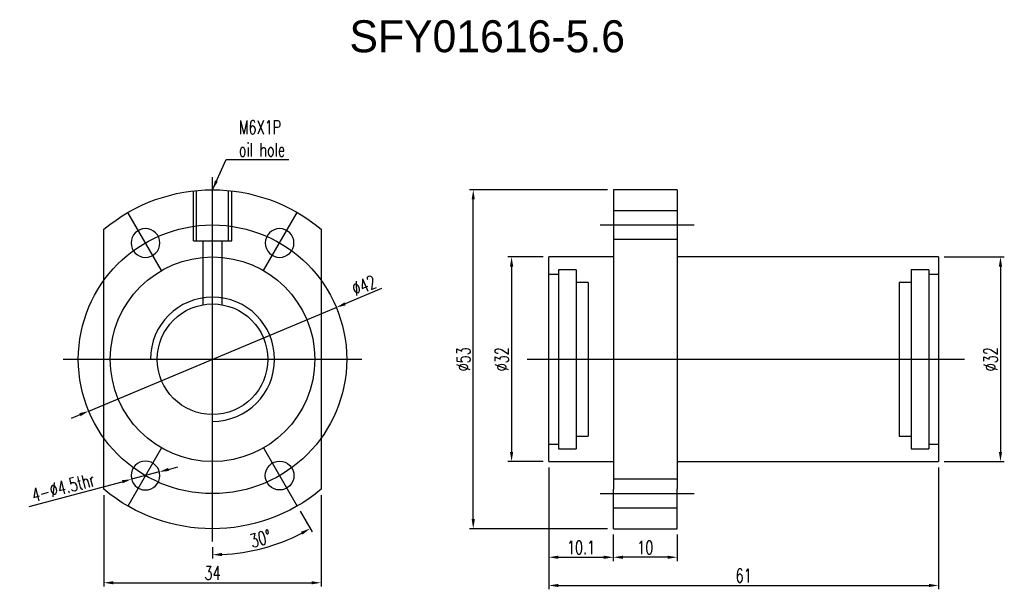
# Model space of a CAD drawing. Header units: millimetres. Extents: x -5 to 149, y 7 to 96.
import ezdxf
from ezdxf.lldxf.tags import DXFTag

# ---------------------------------------------------------------- set-up
doc = ezdxf.new("R2010")
doc.units = ezdxf.units.MM
doc.header["$LTSCALE"] = 0.1
doc.layers.get('DEFPOINTS').update_dxf_attribs({"linetype": 'CONTINUOUS'})
doc.layers.add('layer 1', color=7, linetype='CONTINUOUS')
doc.styles.add('DIM-7', font='SIMPLEX.shx', dxfattribs={"width": 0.7, "bigfont": 'chineset.shx'})
tags = doc.linetypes.add('DASHED', pattern=[25.72, 12.86, -12.86]).pattern_tags.tags
tags[6:7] = [DXFTag(74, 4), DXFTag(75, 0), DXFTag(340, '0'), DXFTag(46, 0.0), DXFTag(50, 0.0), DXFTag(44, 0.0), DXFTag(45, 0.0)]
tags[4:5] = [DXFTag(74, 4), DXFTag(75, 0), DXFTag(340, '0'), DXFTag(46, 0.0), DXFTag(50, 0.0), DXFTag(44, 0.0), DXFTag(45, 0.0)]
doc.dimstyles.new('CNS', dxfattribs={"dimtxt": 3.5, "dimasz": 2.5, "dimexe": 1, "dimexo": 1.5, "dimgap": 0.09, "dimtad": 0, "dimdsep": 46, "dimtxsty": 'DIM-7', "dimcen": 0.09, "dimclrd": 1, "dimclre": 1, "dimclrt": 4, "dimadec": 0, "dimazin": 0, "dimtfac": 1, "dimtix": 1, "dimtmove": 2, "dimatfit": 3, "dimfxl": 1, "dimtvp": 0.971429, "dimtolj": 1, "dimarcsym": 0})

# ---------------------------------------------------------------- blocks, each defined once
blk = doc.blocks.new('*D2')
at = {"layer": 'DEFPOINTS', "color": 0, "transparency": 16777216}
for p in [(8.29, 22.37), (42.29, 22.37), (42.29, 7.75)]:
    blk.add_point(p, dxfattribs=at)
at = {"layer": 'layer 1', "lineweight": -2, "transparency": 16777216}
for p, q in [((8.29, 21.47), (8.29, 7.15)), ((42.29, 21.47), (42.29, 7.15)), ((9.79, 7.75), (40.79, 7.75))]:
    blk.add_line(p, q, dxfattribs=at)
at = {"layer": 'layer 1', "transparency": 16777216}
for points in [[(9.79, 8), (9.79, 7.5), (8.29, 7.75)], [(40.79, 8), (40.79, 7.5), (42.29, 7.75)]]:
    blk.add_solid(points, dxfattribs=at)
at = {"layer": 'layer 1', "transparency": 16777216, "insert": (25.29, 9.28), "char_height": 2.1, "attachment_point": 5, "style": 'DIM-7'}
blk.add_mtext('\\A1;34', dxfattribs=at)
blk = doc.blocks.new('*D3')
at = {"layer": 'DEFPOINTS', "color": 0, "transparency": 16777216}
for p in [(16.97, 25.09), (12.62, 23.94)]:
    blk.add_point(p, dxfattribs=at)
at = {"layer": 'layer 1', "lineweight": -2, "transparency": 16777216}
for p, q in [((16.97, 25.09), (12.62, 23.94)), ((18.42, 25.47), (19.87, 25.86)), ((-3.42, 19.68), (11.17, 23.55))]:
    blk.add_line(p, q, dxfattribs=at)
at = {"layer": 'layer 1', "transparency": 16777216}
for points in [[(18.35, 25.72), (18.48, 25.23), (16.97, 25.09)], [(11.11, 23.79), (11.23, 23.31), (12.62, 23.94)]]:
    blk.add_solid(points, dxfattribs=at)
at = {"layer": 'layer 1', "transparency": 16777216, "insert": (1.92, 22.68), "char_height": 2.1, "attachment_point": 5, "rotation": 14.8495, "style": 'DIM-7'}
blk.add_mtext('\\A1;4-∅4.5thr', dxfattribs=at)
blk = doc.blocks.new('*D4')
at = {"layer": 'DEFPOINTS', "color": 0, "transparency": 16777216}
for p in [(25.29, 71.2), (33.29, 28.84), (38.54, 19.75), (25.29, 14.2), (30.6, 12.6)]:
    blk.add_point(p, dxfattribs=at)
at = {"layer": 'layer 1', "lineweight": -2, "transparency": 16777216}
for p, q in [((38.99, 18.97), (40.88, 15.71)), ((25.29, 13.3), (25.29, 11.53))]:
    blk.add_line(p, q, dxfattribs=at)
blk.add_arc((25.29, 42.7), 30.57, 272.812, 297.188, dxfattribs=at)
at = {"layer": 'layer 1', "transparency": 16777216}
for points in [[(39.14, 15.73), (39.38, 15.29), (40.58, 16.23)], [(26.8, 11.92), (26.79, 12.42), (25.29, 12.13)]]:
    blk.add_solid(points, dxfattribs=at)
at = {"layer": 'layer 1', "transparency": 16777216, "insert": (32.81, 14.65), "char_height": 2.1, "attachment_point": 5, "rotation": 15, "style": 'DIM-7'}
blk.add_mtext('\\A1;30°', dxfattribs=at)
blk = doc.blocks.new('*D5')
at = {"layer": 'DEFPOINTS', "color": 0, "transparency": 16777216}
for p in [(88.02, 16.2), (98.02, 16.2), (88.02, 11.74)]:
    blk.add_point(p, dxfattribs=at)
at = {"layer": 'layer 1', "lineweight": -2, "transparency": 16777216}
for p, q in [((88.02, 15.3), (88.02, 11.14)), ((98.02, 15.3), (98.02, 11.14)), ((96.52, 11.74), (89.52, 11.74))]:
    blk.add_line(p, q, dxfattribs=at)
at = {"layer": 'layer 1', "transparency": 16777216}
for points in [[(89.52, 11.99), (89.52, 11.49), (88.02, 11.74)], [(96.52, 11.99), (96.52, 11.49), (98.02, 11.74)]]:
    blk.add_solid(points, dxfattribs=at)
at = {"layer": 'layer 1', "transparency": 16777216, "insert": (93.02, 13.27), "char_height": 2.1, "attachment_point": 5, "style": 'DIM-7'}
blk.add_mtext('\\A1;10', dxfattribs=at)
blk = doc.blocks.new('*D6')
at = {"layer": 'DEFPOINTS', "color": 0, "transparency": 16777216}
for p in [(77.92, 26.7), (88.02, 16.2), (88.02, 11.74)]:
    blk.add_point(p, dxfattribs=at)
at = {"layer": 'layer 1', "lineweight": -2, "transparency": 16777216}
for p, q in [((77.92, 25.8), (77.92, 11.14)), ((88.02, 15.3), (88.02, 11.14)), ((79.42, 11.74), (86.52, 11.74))]:
    blk.add_line(p, q, dxfattribs=at)
at = {"layer": 'layer 1', "transparency": 16777216}
for points in [[(79.42, 11.99), (79.42, 11.49), (77.92, 11.74)], [(86.52, 11.99), (86.52, 11.49), (88.02, 11.74)]]:
    blk.add_solid(points, dxfattribs=at)
at = {"layer": 'layer 1', "transparency": 16777216, "insert": (82.97, 13.27), "char_height": 2.1, "attachment_point": 5, "style": 'DIM-7'}
blk.add_mtext('\\A1;10.1', dxfattribs=at)
blk = doc.blocks.new('*D7')
at = {"layer": 'DEFPOINTS', "color": 0, "transparency": 16777216}
for p in [(77.92, 26.7), (138.92, 26.7), (138.92, 7.33)]:
    blk.add_point(p, dxfattribs=at)
at = {"layer": 'layer 1', "lineweight": -2, "transparency": 16777216}
for p, q in [((77.92, 25.8), (77.92, 6.73)), ((138.92, 25.8), (138.92, 6.73)), ((79.42, 7.33), (137.42, 7.33))]:
    blk.add_line(p, q, dxfattribs=at)
at = {"layer": 'layer 1', "transparency": 16777216}
for points in [[(79.42, 7.58), (79.42, 7.08), (77.92, 7.33)], [(137.42, 7.58), (137.42, 7.08), (138.92, 7.33)]]:
    blk.add_solid(points, dxfattribs=at)
at = {"layer": 'layer 1', "transparency": 16777216, "insert": (108.42, 8.86), "char_height": 2.1, "attachment_point": 5, "style": 'DIM-7'}
blk.add_mtext('\\A1;61', dxfattribs=at)
blk = doc.blocks.new('*D8')
at = {"layer": 'DEFPOINTS', "color": 0, "transparency": 16777216}
for p in [(77.92, 58.7), (72.1, 26.7), (77.92, 26.7)]:
    blk.add_point(p, dxfattribs=at)
at = {"layer": 'layer 1', "lineweight": -2, "transparency": 16777216}
for p, q in [((77.02, 58.7), (71.5, 58.7)), ((72.1, 57.2), (72.1, 28.2)), ((77.02, 26.7), (71.5, 26.7))]:
    blk.add_line(p, q, dxfattribs=at)
at = {"layer": 'layer 1', "transparency": 16777216}
for points in [[(71.85, 57.2), (72.35, 57.2), (72.1, 58.7)], [(71.85, 28.2), (72.35, 28.2), (72.1, 26.7)]]:
    blk.add_solid(points, dxfattribs=at)
at = {"layer": 'layer 1', "transparency": 16777216, "insert": (70.57, 42.7), "char_height": 2.1, "attachment_point": 5, "rotation": 90, "style": 'DIM-7'}
blk.add_mtext('\\A1;%%C32', dxfattribs=at)
blk = doc.blocks.new('*D9')
at = {"layer": 'DEFPOINTS', "color": 0, "transparency": 16777216}
for p in [(138.92, 58.7), (138.92, 26.7), (148.61, 26.7)]:
    blk.add_point(p, dxfattribs=at)
at = {"layer": 'layer 1', "lineweight": -2, "transparency": 16777216}
for p, q in [((139.82, 58.7), (149.21, 58.7)), ((148.61, 57.2), (148.61, 28.2)), ((139.82, 26.7), (149.21, 26.7))]:
    blk.add_line(p, q, dxfattribs=at)
at = {"layer": 'layer 1', "transparency": 16777216}
for points in [[(148.36, 57.2), (148.86, 57.2), (148.61, 58.7)], [(148.36, 28.2), (148.86, 28.2), (148.61, 26.7)]]:
    blk.add_solid(points, dxfattribs=at)
at = {"layer": 'layer 1', "transparency": 16777216, "insert": (147.08, 42.7), "char_height": 2.1, "attachment_point": 5, "rotation": 90, "style": 'DIM-7'}
blk.add_mtext('\\A1;%%C32', dxfattribs=at)
blk = doc.blocks.new('*D10')
at = {"layer": 'DEFPOINTS', "color": 0, "transparency": 16777216}
for p in [(66.1, 69.2), (88.02, 69.2), (88.02, 16.2)]:
    blk.add_point(p, dxfattribs=at)
at = {"layer": 'layer 1', "lineweight": -2, "transparency": 16777216}
for p, q in [((87.12, 69.2), (65.5, 69.2)), ((66.1, 17.7), (66.1, 67.7)), ((87.12, 16.2), (65.5, 16.2))]:
    blk.add_line(p, q, dxfattribs=at)
at = {"layer": 'layer 1', "transparency": 16777216}
for points in [[(65.85, 67.7), (66.35, 67.7), (66.1, 69.2)], [(65.85, 17.7), (66.35, 17.7), (66.1, 16.2)]]:
    blk.add_solid(points, dxfattribs=at)
at = {"layer": 'layer 1', "transparency": 16777216, "insert": (64.57, 42.7), "char_height": 2.1, "attachment_point": 5, "rotation": 90, "style": 'DIM-7'}
blk.add_mtext('\\A1;%%C53', dxfattribs=at)
blk = doc.blocks.new('*D11')
at = {"layer": 'DEFPOINTS', "color": 0, "transparency": 16777216}
for p in [(44.67, 50.8), (5.92, 34.6)]:
    blk.add_point(p, dxfattribs=at)
at = {"layer": 'layer 1', "lineweight": -2, "transparency": 16777216}
for p, q in [((51.75, 53.75), (46.05, 51.37)), ((5.92, 34.6), (44.67, 50.8)), ((4.53, 34.02), (3.15, 33.45))]:
    blk.add_line(p, q, dxfattribs=at)
at = {"layer": 'layer 1', "transparency": 16777216}
for points in [[(45.96, 51.6), (46.15, 51.14), (44.67, 50.8)], [(4.44, 34.26), (4.63, 33.79), (5.92, 34.6)]]:
    blk.add_solid(points, dxfattribs=at)
at = {"layer": 'layer 1', "transparency": 16777216, "insert": (49, 54.26), "char_height": 2.1, "attachment_point": 5, "rotation": 22.6779, "style": 'DIM-7'}
blk.add_mtext('\\A1;∅42', dxfattribs=at)

msp = doc.modelspace()

# ---------------------------------------------------------------- linework, layer by layer
at = {"layer": 'layer 1'}
for p, q in [((25.294, 14.199), (25.294, 71.199)), ((22.294, 61.199), (22.294, 69.029)), ((22.794, 61.199), (22.794, 69.029)), ((27.794, 61.199), (27.794, 69.029)), ((28.294, 61.199), (28.294, 69.029)), ((17.294, 56.556), (12.044, 65.649)), ((33.294, 56.556), (38.544, 65.649)), ((85.97, 63.699), (100.653, 63.699)), ((22.294, 61.199), (28.294, 61.199)), ((23.794, 61.199), (23.794, 51.221)), ((26.794, 51.219), (26.794, 61.199)), ((1.944, 42.699), (48.644, 42.699)), ((74.553, 42.699), (142.962, 42.699)), ((17.294, 28.843), (12.044, 19.75)), ((33.294, 28.843), (38.544, 19.75)), ((85.97, 21.699), (100.653, 21.699))]:
    msp.add_line(p, q, dxfattribs=at)
at = {"layer": 'layer 1', "linetype": 'Continuous'}
for p, q in [((98.024, 69.199), (88.024, 69.199)), ((88.024, 69.199), (88.024, 22.371)), ((98.024, 69.199), (98.024, 63.028)), ((8.294, 22.371), (8.294, 63.028)), ((42.294, 63.028), (42.294, 22.371)), ((98.024, 63.028), (98.024, 22.371)), ((88.024, 58.699), (77.924, 58.699)), ((77.924, 26.699), (77.924, 58.699)), ((138.924, 58.699), (98.024, 58.699)), ((138.924, 58.699), (138.924, 26.699)), ((77.924, 26.699), (88.024, 26.699)), ((98.024, 26.699), (138.924, 26.699)), ((88.024, 16.199), (88.024, 22.371)), ((98.024, 16.199), (98.024, 22.371)), ((88.024, 16.199), (98.024, 16.199))]:
    msp.add_line(p, q, dxfattribs=at)
at = {"layer": 'layer 1', "linetype": 'DASHED'}
for p, q in [((88.024, 65.949), (98.024, 65.949)), ((98.024, 61.449), (88.024, 61.449)), ((79.424, 55.949), (77.924, 55.949)), ((82.224, 56.699), (79.424, 56.699)), ((79.424, 56.699), (79.424, 28.699)), ((82.224, 56.699), (82.224, 28.699)), ((137.424, 56.699), (134.624, 56.699)), ((134.624, 56.699), (134.624, 28.699)), ((137.424, 56.699), (137.424, 28.699)), ((138.924, 55.949), (137.424, 55.949)), ((84.074, 54.699), (82.224, 54.699)), ((84.074, 54.699), (84.074, 30.699)), ((134.624, 54.699), (132.774, 54.699)), ((132.774, 54.699), (132.774, 30.699)), ((77.924, 29.449), (79.424, 29.449)), ((82.224, 30.699), (84.074, 30.699)), ((132.774, 30.699), (134.624, 30.699)), ((137.424, 29.449), (138.924, 29.449)), ((79.424, 28.699), (82.224, 28.699)), ((134.624, 28.699), (137.424, 28.699)), ((98.024, 23.949), (88.024, 23.949)), ((88.024, 19.449), (98.024, 19.449))]:
    msp.add_line(p, q, dxfattribs=at)
at = {"layer": 'layer 1'}
for radius in [21, 16, 8.65]:
    msp.add_circle((25.294, 42.699), radius, dxfattribs=at)
at = {"layer": 'layer 1', "linetype": 'Continuous', "extrusion": (0, 0, -1)}
for centre in [(-14.794, 60.886), (-35.794, 60.886), (-14.794, 24.513)]:
    msp.add_circle(centre, 2.25, dxfattribs=at)
at = {"layer": 'layer 1', "linetype": 'Continuous'}
msp.add_circle((35.794, 24.513), 2.25, dxfattribs=at)
at = {"layer": 'layer 1', "linetype": 'Continuous', "extrusion": (0, 0, -1)}
for start, end in [(50.09553, 129.90447), (230.09553, 309.90447)]:
    msp.add_arc((-25.294, 42.699), 26.5, start, end, dxfattribs=at)
at = {"layer": 'layer 1'}
msp.add_arc((25.294, 42.699), 9.715, 270, 180, dxfattribs=at)

# ---------------------------------------------------------------- texts
msp.add_text('SFY01616-5.6', height=5, dxfattribs=at).set_placement((46.727, 90.707))
at = {"layer": 'layer 1', "insert": (29.415, 74.417), "char_height": 2.1, "attachment_point": 7, "style": 'DIM-7'}
msp.add_mtext('\\A1;M6X1P\\Poil hole', dxfattribs=at)

# ---------------------------------------------------------------- dimensions: what is measured, and where the dimension line sits
at = {"layer": 'layer 1'}
dim = msp.add_angular_dim_2l(base=(30.602, 12.597), line1=((25.294, 14.199), (25.294, 71.199)), line2=((33.294, 28.843), (38.544, 19.75)), dimstyle='CNS', override={"dimscale": 0.6, "dimgap": 0.8, "dimtad": 1, "dimclrd": 256, "dimclre": 256, "dimclrt": 256, "dimadec": 2, "dimazin": 2, "dimtmove": 1}, dxfattribs=at)
dim.commit()
dim.dimension.update_dxf_attribs({"geometry": '*D4', "text_midpoint": (32.809, 14.652)})
for base, p1, p2, picture, middle in [((66.102, 69.199), (88.024, 16.199), (88.024, 69.199), '*D10', (64.572, 42.699)), ((72.095, 26.699), (77.924, 58.699), (77.924, 26.699), '*D8', (70.565, 42.699)), ((148.611, 26.699), (138.924, 58.699), (138.924, 26.699), '*D9', (147.081, 42.699))]:
    dim = msp.add_linear_dim(base=base, p1=p1, p2=p2, angle=90, text='%%C<>', dimstyle='CNS', override={"dimscale": 0.6, "dimgap": 0.8, "dimtad": 1, "dimclrd": 256, "dimclre": 256, "dimclrt": 256, "dimadec": 2, "dimazin": 2, "dimtmove": 1}, dxfattribs=at)
    dim.commit()
    dim.dimension.update_dxf_attribs({"geometry": picture, "text_midpoint": middle})
dim = msp.add_diameter_dim_2p(p1=(5.918, 34.603), p2=(44.67, 50.796), dimstyle='CNS', override={"dimscale": 0.6, "dimgap": 0.8, "dimtad": 1, "dimclrd": 256, "dimclre": 256, "dimclrt": 256, "dimadec": 2, "dimazin": 2, "dimtmove": 1}, dxfattribs=at)
dim.commit()
dim.dimension.update_dxf_attribs({"geometry": '*D11', "text_midpoint": (49.003, 54.264)})
for base, p1, p2, picture, middle in [((88.024, 11.745), (77.924, 26.699), (88.024, 16.199), '*D6', (82.974, 13.275)), ((138.924, 7.331), (77.924, 26.699), (138.924, 26.699), '*D7', (108.424, 8.861)), ((42.294, 7.745), (8.294, 22.371), (42.294, 22.371), '*D2', (25.294, 9.275)), ((88.024, 11.745), (98.024, 16.199), (88.024, 16.199), '*D5', (93.024, 13.275))]:
    dim = msp.add_linear_dim(base=base, p1=p1, p2=p2, dimstyle='CNS', override={"dimscale": 0.6, "dimgap": 0.8, "dimtad": 1, "dimclrd": 256, "dimclre": 256, "dimclrt": 256, "dimadec": 2, "dimazin": 2, "dimtmove": 1}, dxfattribs=at)
    dim.commit()
    dim.dimension.update_dxf_attribs({"geometry": picture, "text_midpoint": middle})
dim = msp.add_diameter_dim_2p(p1=(16.969, 25.089), p2=(12.619, 23.936), text='4-<>thr', dimstyle='CNS', override={"dimscale": 0.6, "dimgap": 0.8, "dimtad": 1, "dimclrd": 256, "dimclre": 256, "dimclrt": 256, "dimadec": 2, "dimazin": 2, "dimtmove": 1}, dxfattribs=at)
dim.commit()
dim.dimension.update_dxf_attribs({"geometry": '*D3', "text_midpoint": (2.317, 21.205), "dimtype": 163})

# ---------------------------------------------------------------- leaders
at = {"layer": 'layer 1', "annotation_type": 0, "has_hookline": 1, "hookline_direction": 0, "text_width": 7.84}
msp.add_leader([(25.294, 69.199), (27.435, 73.937), (28.935, 73.937)], dimstyle='CNS', override={"dimscale": 0.6, "dimgap": 0.8, "dimtad": 1, "dimclrd": 256, "dimclre": 256, "dimclrt": 256, "dimadec": 2, "dimazin": 2, "dimtmove": 1}, dxfattribs=at)

doc.saveas('drawing.dxf')
